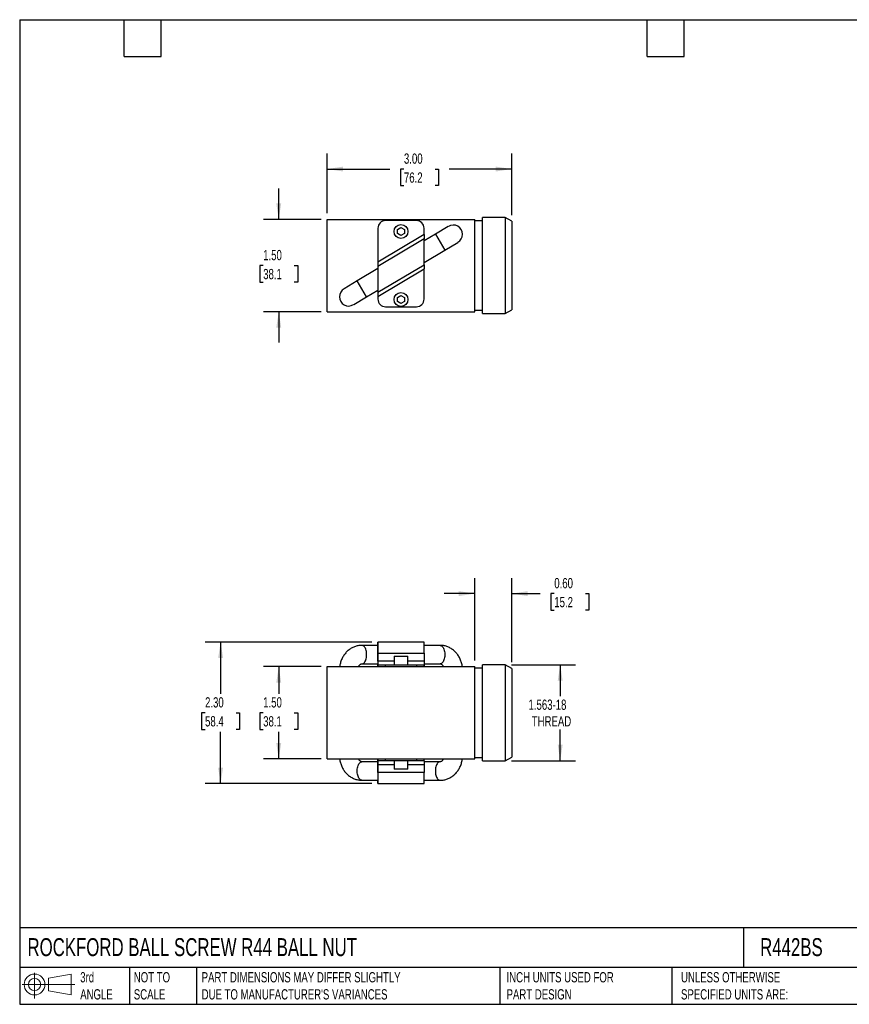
# Model space of a CAD drawing. Header units: inches. Extents: x 0.5 to 21.5, y 0.5 to 16.5.
# Tile 1 of 2: x 0.5 to 14, y 0.5 to 16.5. Entities that reach past the tile are written whole.
import ezdxf

# ---------------------------------------------------------------- set-up
doc = ezdxf.new("R2010")
doc.units = ezdxf.units.IN
doc.header["$LTSCALE"] = 2
doc.header["$MEASUREMENT"] = 0
doc.linetypes.add('SLD-Solid', pattern=[0])
doc.layers.add('DIMENSIONS', color=140, linetype='SLD-Solid', lineweight=25)
doc.layers.add('TEXT', color=140, linetype='SLD-Solid', lineweight=25)
doc.layers.add('SLD-DEFPOINTS', color=7, linetype='Continuous')
doc.styles.add('SLDTEXTSTYLE0', font='TXT', dxfattribs={"width": 0.7})
doc.dimstyles.new('SLDDIMSTYLE0', dxfattribs={"dimtxt": 0.169922, "dimasz": 0.26, "dimexe": 0, "dimexo": 0.0625, "dimgap": 0.04248, "dimtad": 0, "dimtih": 1, "dimtoh": 1, "dimrnd": 1e-09, "dimzin": 12, "dimdsep": 46, "dimtxsty": 'SLDTEXTSTYLE0', "dimsah": 1, "dimcen": 0.09, "dimadec": 0, "dimazin": 3, "dimtfac": 1, "dimtofl": 0, "dimtmove": 0, "dimatfit": 3, "dimfxl": 0, "dimfrac": 2, "dimtolj": 1, "dimtzin": 12, "dimarcsym": 0})
doc.dimstyles.new('SLDDIMSTYLE1', dxfattribs={"dimtxt": 0.169922, "dimasz": 0.26, "dimexe": 0, "dimexo": 0.0625, "dimgap": 0.04248, "dimtad": 0, "dimtih": 1, "dimtoh": 1, "dimrnd": 1e-09, "dimzin": 0, "dimdsep": 46, "dimtxsty": 'SLDTEXTSTYLE0', "dimsah": 1, "dimcen": 0.09, "dimadec": 0, "dimazin": 0, "dimtfac": 1, "dimtmove": 0, "dimatfit": 0, "dimfxl": 0, "dimfrac": 2, "dimtolj": 1, "dimtzin": 12, "dimarcsym": 0})
doc.dimstyles.new('SLDDIMSTYLE2', dxfattribs={"dimtxt": 0.169922, "dimasz": 0.26, "dimexe": 0, "dimexo": 0.0625, "dimgap": 0.04248, "dimtad": 0, "dimtih": 1, "dimtoh": 1, "dimrnd": 1e-09, "dimzin": 4, "dimdsep": 46, "dimtxsty": 'SLDTEXTSTYLE0', "dimsah": 1, "dimcen": 0.09, "dimadec": 0, "dimazin": 1, "dimtfac": 1, "dimtofl": 0, "dimtmove": 0, "dimatfit": 3, "dimfxl": 0, "dimfrac": 2, "dimtolj": 1, "dimtzin": 12, "dimarcsym": 0})
doc.dimstyles.new('SLDDIMSTYLE5', dxfattribs={"dimtxt": 0.169922, "dimasz": 0.26, "dimexe": 0, "dimexo": 0.0625, "dimgap": 0.04248, "dimtad": 0, "dimtih": 1, "dimtoh": 1, "dimrnd": 1e-09, "dimzin": 4, "dimdsep": 46, "dimtxsty": 'SLDTEXTSTYLE0', "dimsah": 1, "dimcen": 0.09, "dimadec": 0, "dimazin": 1, "dimtfac": 1, "dimtmove": 0, "dimatfit": 0, "dimfxl": 0, "dimfrac": 2, "dimtolj": 1, "dimtzin": 12, "dimarcsym": 0})

# ---------------------------------------------------------------- blocks, each defined once
blk = doc.blocks.new('Block11')
at = {"color": 7, "linetype": 'SLD-Solid', "lineweight": 18}
for p, q in [((0.204, 0.418), (0.204, 0)), ((0.431, 0.328), (0.801, 0.396)), ((0.431, 0.126), (0.431, 0.328)), ((0.801, 0.396), (0.801, 0.058)), ((0, 0.227), (0.856, 0.227)), ((0.431, 0.126), (0.801, 0.058))]:
    blk.add_line(p, q, dxfattribs=at)
for radius in [0.169, 0.101]:
    blk.add_circle((0.204, 0.227), radius, dxfattribs=at)
blk = doc.blocks.new('Block12')
at = {"layer": 'SLD-DEFPOINTS'}
blk.add_blockref('Block11', (0, 0), dxfattribs=at)
blk = doc.blocks.new('_D')
at = {"layer": 'DIMENSIONS'}
for p, q in [((8.494, 6.018), (9.536, 6.018)), ((9.286, 6.018), (9.286, 5.507)), ((9.286, 4.457), (9.286, 4.967)), ((8.494, 4.457), (9.536, 4.457))]:
    blk.add_line(p, q, dxfattribs=at)
for points in [[(9.286, 6.018), (9.246, 5.758), (9.326, 5.758)], [(9.286, 4.457), (9.326, 4.717), (9.246, 4.717)]]:
    blk.add_solid(points, dxfattribs=at)
at = {"layer": 'DIMENSIONS', "char_height": 0.1667, "attachment_point": 1, "style": 'SLDTEXTSTYLE0'}
for s, insert in [('1.563-18', (8.771, 5.452)), ('THREAD', (8.824, 5.182))]:
    blk.add_mtext(s, dxfattribs=dict(at, insert=insert))
blk = doc.blocks.new('_D_1')
at = {"layer": 'DIMENSIONS'}
for p, q in [((7.898, 6.087), (7.898, 7.424)), ((8.498, 6.058), (8.498, 7.424)), ((7.898, 7.174), (7.398, 7.174)), ((8.498, 7.174), (8.96, 7.174)), ((9.19, 7.174), (9.133, 7.174)), ((9.133, 7.174), (9.133, 6.904)), ((9.695, 7.174), (9.752, 7.174)), ((9.752, 7.174), (9.752, 6.904)), ((9.133, 6.904), (9.19, 6.904)), ((9.752, 6.904), (9.695, 6.904))]:
    blk.add_line(p, q, dxfattribs=at)
for points in [[(7.898, 7.174), (7.638, 7.214), (7.638, 7.134)], [(8.498, 7.174), (8.758, 7.134), (8.758, 7.214)]]:
    blk.add_solid(points, dxfattribs=at)
at = {"layer": 'DIMENSIONS', "char_height": 0.1667, "attachment_point": 1, "style": 'SLDTEXTSTYLE0'}
for s, insert in [('0.60', (9.19, 7.427)), ('15.2', (9.19, 7.119))]:
    blk.add_mtext(s, dxfattribs=dict(at, insert=insert))
blk = doc.blocks.new('_D_2')
at = {"layer": 'DIMENSIONS'}
for p, q in [((6.223, 6.387), (3.516, 6.387)), ((3.766, 6.387), (3.766, 5.545)), ((3.513, 5.237), (3.456, 5.237)), ((3.456, 5.237), (3.456, 4.967)), ((4.018, 5.237), (4.075, 5.237)), ((4.075, 5.237), (4.075, 4.967)), ((3.456, 4.967), (3.513, 4.967)), ((4.075, 4.967), (4.018, 4.967)), ((3.766, 4.087), (3.766, 4.929)), ((6.223, 4.087), (3.516, 4.087))]:
    blk.add_line(p, q, dxfattribs=at)
for points in [[(3.766, 6.387), (3.726, 6.127), (3.806, 6.127)], [(3.766, 4.087), (3.806, 4.347), (3.726, 4.347)]]:
    blk.add_solid(points, dxfattribs=at)
at = {"layer": 'DIMENSIONS', "char_height": 0.1667, "attachment_point": 1, "style": 'SLDTEXTSTYLE0'}
for s, insert in [('2.30', (3.513, 5.49)), ('58.4', (3.513, 5.182))]:
    blk.add_mtext(s, dxfattribs=dict(at, insert=insert))
blk = doc.blocks.new('_D_3')
at = {"layer": 'DIMENSIONS'}
for p, q in [((5.398, 5.987), (4.461, 5.987)), ((4.711, 5.987), (4.711, 5.545)), ((4.458, 5.237), (4.401, 5.237)), ((4.401, 5.237), (4.401, 4.967)), ((4.963, 5.237), (5.02, 5.237)), ((5.02, 5.237), (5.02, 4.967)), ((4.401, 4.967), (4.458, 4.967)), ((5.02, 4.967), (4.963, 4.967)), ((4.711, 4.487), (4.711, 4.929)), ((5.398, 4.487), (4.461, 4.487))]:
    blk.add_line(p, q, dxfattribs=at)
for points in [[(4.711, 5.987), (4.671, 5.727), (4.751, 5.727)], [(4.711, 4.487), (4.751, 4.747), (4.671, 4.747)]]:
    blk.add_solid(points, dxfattribs=at)
at = {"layer": 'DIMENSIONS', "char_height": 0.1667, "attachment_point": 1, "style": 'SLDTEXTSTYLE0'}
for s, insert in [('1.50', (4.458, 5.49)), ('38.1', (4.458, 5.182))]:
    blk.add_mtext(s, dxfattribs=dict(at, insert=insert))
blk = doc.blocks.new('_D_7')
at = {"layer": 'DIMENSIONS'}
for p, q in [((4.711, 13.255), (4.711, 13.755)), ((5.398, 13.255), (4.461, 13.255)), ((4.458, 12.505), (4.401, 12.505)), ((4.401, 12.505), (4.401, 12.235)), ((4.963, 12.505), (5.02, 12.505)), ((5.02, 12.505), (5.02, 12.235)), ((4.401, 12.235), (4.458, 12.235)), ((5.02, 12.235), (4.963, 12.235)), ((5.398, 11.755), (4.461, 11.755)), ((4.711, 11.755), (4.711, 11.255))]:
    blk.add_line(p, q, dxfattribs=at)
for points in [[(4.711, 13.255), (4.751, 13.515), (4.671, 13.515)], [(4.711, 11.755), (4.671, 11.495), (4.751, 11.495)]]:
    blk.add_solid(points, dxfattribs=at)
at = {"layer": 'DIMENSIONS', "char_height": 0.1667, "attachment_point": 1, "style": 'SLDTEXTSTYLE0'}
for s, insert in [('1.50', (4.458, 12.758)), ('38.1', (4.458, 12.45))]:
    blk.add_mtext(s, dxfattribs=dict(at, insert=insert))
blk = doc.blocks.new('_D_8')
at = {"layer": 'DIMENSIONS'}
for p, q in [((5.498, 13.355), (5.498, 14.323)), ((8.498, 13.326), (8.498, 14.323)), ((5.498, 14.073), (6.515, 14.073)), ((6.746, 14.073), (6.689, 14.073)), ((6.689, 14.073), (6.689, 13.803)), ((7.251, 14.073), (7.308, 14.073)), ((7.308, 14.073), (7.308, 13.803)), ((8.498, 14.073), (7.481, 14.073)), ((6.689, 13.803), (6.746, 13.803)), ((7.308, 13.803), (7.251, 13.803))]:
    blk.add_line(p, q, dxfattribs=at)
for points in [[(5.498, 14.073), (5.758, 14.033), (5.758, 14.113)], [(8.498, 14.073), (8.238, 14.113), (8.238, 14.033)]]:
    blk.add_solid(points, dxfattribs=at)
at = {"layer": 'DIMENSIONS', "char_height": 0.1667, "attachment_point": 1, "style": 'SLDTEXTSTYLE0'}
for s, insert in [('3.00', (6.746, 14.326)), ('76.2', (6.746, 14.018))]:
    blk.add_mtext(s, dxfattribs=dict(at, insert=insert))

msp = doc.modelspace()

# ---------------------------------------------------------------- linework, layer by layer
for p, q in [((8.394, 13.286), (8.023, 13.286)), ((8.023, 11.725), (8.023, 13.286)), ((8.498, 13.226), (8.394, 13.286)), ((8.394, 13.286), (8.394, 11.725)), ((5.498, 11.755), (5.498, 13.255)), ((5.498, 13.255), (7.898, 13.255)), ((6.948, 13.235), (6.448, 13.235)), ((6.644, 13.089), (6.698, 13.121)), ((6.698, 13.121), (6.753, 13.089)), ((7.466, 13.139), (7.257, 13.014)), ((7.898, 11.755), (7.898, 13.255)), ((8.023, 13.23), (7.898, 13.23)), ((8.498, 13.226), (8.498, 11.785)), ((6.323, 13.11), (6.323, 12.561)), ((7.073, 13.009), (6.323, 12.561)), ((6.644, 13.026), (6.644, 13.089)), ((6.698, 12.994), (6.644, 13.026)), ((6.753, 13.026), (6.698, 12.994)), ((6.753, 13.089), (6.753, 13.026)), ((7.073, 13.009), (7.073, 13.11)), ((7.257, 13.014), (7.073, 12.904)), ((7.073, 13.009), (7.073, 12.939)), ((7.257, 13.014), (7.334, 12.885)), ((7.073, 12.939), (6.323, 12.491)), ((7.073, 12.519), (7.073, 12.939)), ((7.334, 12.885), (7.411, 12.756)), ((7.411, 12.756), (7.62, 12.881)), ((7.073, 12.554), (7.411, 12.756)), ((6.323, 12.561), (6.323, 12.491)), ((6.323, 12.071), (7.073, 12.519)), ((6.323, 12.491), (6.323, 12.071)), ((7.073, 12.519), (7.073, 12.45)), ((6.323, 12.456), (5.986, 12.254)), ((6.323, 12.001), (7.073, 12.45)), ((7.073, 11.96), (7.073, 12.45)), ((5.986, 12.254), (5.776, 12.129)), ((6.063, 12.125), (5.986, 12.254)), ((6.14, 11.997), (6.063, 12.125)), ((6.14, 11.997), (6.323, 12.106)), ((6.323, 12.071), (6.323, 12.001)), ((6.323, 12.001), (6.323, 11.96)), ((6.644, 11.984), (6.698, 12.016)), ((6.698, 12.016), (6.753, 11.984)), ((5.93, 11.871), (6.14, 11.997)), ((6.644, 11.921), (6.644, 11.984)), ((6.698, 11.889), (6.644, 11.921)), ((6.753, 11.921), (6.698, 11.889)), ((6.753, 11.984), (6.753, 11.921)), ((5.498, 11.755), (7.898, 11.755)), ((6.448, 11.835), (6.948, 11.835)), ((7.898, 11.78), (8.023, 11.78)), ((8.023, 11.725), (8.394, 11.725)), ((8.394, 11.725), (8.498, 11.785)), ((6.323, 6.333), (6.063, 6.333)), ((7.073, 6.387), (6.323, 6.387)), ((6.323, 6.207), (6.323, 6.357)), ((7.073, 6.207), (7.073, 6.387)), ((7.334, 6.333), (7.073, 6.333)), ((6.323, 6.077), (6.323, 6.207)), ((6.323, 6.207), (6.323, 6.077)), ((6.323, 6.207), (7.073, 6.207)), ((6.585, 6.155), (6.585, 6.017)), ((6.585, 6.155), (6.811, 6.155)), ((6.811, 6.017), (6.811, 6.155)), ((7.073, 6.207), (7.073, 6.077)), ((5.498, 4.487), (5.498, 5.987)), ((5.498, 5.987), (7.898, 5.987)), ((6.063, 6.033), (6.323, 6.033)), ((6.323, 6.077), (6.323, 5.987)), ((6.323, 6.077), (6.323, 6.017)), ((6.585, 6.077), (6.323, 6.077)), ((6.323, 6.033), (6.323, 5.987)), ((6.323, 6.017), (6.323, 6.033)), ((6.323, 6.017), (6.323, 5.987)), ((6.323, 6.017), (6.448, 6.017)), ((6.323, 5.987), (6.323, 6.017)), ((6.448, 5.987), (6.448, 6.017)), ((6.448, 6.017), (6.948, 6.017)), ((7.073, 6.077), (6.811, 6.077)), ((6.948, 6.017), (6.948, 5.987)), ((6.948, 6.017), (7.073, 6.017)), ((7.073, 6.077), (7.073, 6.017)), ((7.073, 6.033), (7.334, 6.033)), ((7.073, 5.987), (7.073, 6.017)), ((7.073, 6.017), (7.073, 5.987)), ((7.898, 4.487), (7.898, 5.987)), ((8.023, 5.962), (7.898, 5.962)), ((8.394, 6.018), (8.023, 6.018)), ((8.023, 5.237), (8.023, 6.018)), ((8.498, 5.958), (8.394, 6.018)), ((8.394, 6.018), (8.394, 5.237)), ((8.498, 5.958), (8.498, 4.517)), ((8.023, 4.457), (8.023, 5.237)), ((8.394, 5.237), (8.394, 4.457)), ((5.498, 4.487), (7.898, 4.487)), ((6.323, 4.487), (6.323, 4.457)), ((6.323, 4.441), (6.323, 4.487)), ((6.323, 4.397), (6.323, 4.487)), ((6.323, 4.457), (6.323, 4.487)), ((6.448, 4.457), (6.448, 4.487)), ((6.948, 4.487), (6.948, 4.457)), ((7.073, 4.457), (7.073, 4.487)), ((7.073, 4.457), (7.073, 4.487)), ((7.898, 4.512), (8.023, 4.512)), ((8.394, 4.457), (8.498, 4.517)), ((6.323, 4.441), (6.063, 4.441)), ((6.448, 4.457), (6.323, 4.457)), ((6.323, 4.457), (6.323, 4.397)), ((6.323, 4.441), (6.323, 4.457)), ((6.323, 4.267), (6.323, 4.397)), ((6.323, 4.397), (6.323, 4.267)), ((6.323, 4.397), (6.585, 4.397)), ((6.948, 4.457), (6.448, 4.457)), ((6.585, 4.457), (6.585, 4.319)), ((6.811, 4.319), (6.811, 4.457)), ((6.811, 4.397), (7.073, 4.397)), ((7.073, 4.457), (6.948, 4.457)), ((7.073, 4.457), (7.073, 4.397)), ((7.334, 4.441), (7.073, 4.441)), ((7.073, 4.397), (7.073, 4.267)), ((8.023, 4.457), (8.394, 4.457)), ((6.323, 4.267), (6.323, 4.117)), ((7.073, 4.267), (6.323, 4.267)), ((6.811, 4.319), (6.585, 4.319)), ((7.073, 4.087), (7.073, 4.267)), ((6.063, 4.141), (6.323, 4.141)), ((6.323, 4.087), (7.073, 4.087)), ((7.073, 4.141), (7.334, 4.141))]:
    msp.add_line(p, q)
at = {"flags": 128}
for points in [[(6.063, 6.033), (6.073, 6.034), (6.084, 6.039), (6.093, 6.045), (6.103, 6.055), (6.111, 6.067), (6.119, 6.081), (6.126, 6.097), (6.131, 6.114), (6.135, 6.133), (6.138, 6.153), (6.14, 6.173), (6.14, 6.193), (6.138, 6.214), (6.135, 6.233), (6.131, 6.252), (6.126, 6.27), (6.119, 6.285), (6.111, 6.299), (6.103, 6.311), (6.093, 6.321), (6.084, 6.327), (6.073, 6.332), (6.063, 6.333)], [(6.323, 6.333), (6.323, 6.338), (6.323, 6.351), (6.323, 6.363), (6.323, 6.372), (6.323, 6.379), (6.323, 6.384), (6.323, 6.387), (6.323, 6.387), (6.323, 6.384), (6.323, 6.379), (6.323, 6.372), (6.323, 6.363), (6.323, 6.351), (6.323, 6.338), (6.323, 6.323), (6.323, 6.306), (6.323, 6.288), (6.323, 6.269), (6.323, 6.249), (6.323, 6.228), (6.323, 6.207)], [(7.334, 6.333), (7.344, 6.332), (7.354, 6.327), (7.364, 6.321), (7.374, 6.311), (7.382, 6.299), (7.39, 6.285), (7.396, 6.27), (7.402, 6.252), (7.406, 6.233), (7.409, 6.214), (7.41, 6.193), (7.41, 6.173), (7.409, 6.153), (7.406, 6.133), (7.402, 6.114), (7.396, 6.097), (7.39, 6.081), (7.382, 6.067), (7.374, 6.055), (7.364, 6.045), (7.354, 6.039), (7.344, 6.034), (7.334, 6.033), (7.334, 6.033)], [(6.063, 4.141), (6.052, 4.142), (6.042, 4.147), (6.032, 4.153), (6.023, 4.163), (6.014, 4.175), (6.007, 4.189), (6, 4.205), (5.994, 4.222), (5.99, 4.241), (5.987, 4.261), (5.986, 4.281), (5.986, 4.301), (5.987, 4.322), (5.99, 4.341), (5.994, 4.36), (6, 4.378), (6.007, 4.393), (6.014, 4.407), (6.023, 4.419), (6.032, 4.429), (6.042, 4.435), (6.052, 4.44), (6.063, 4.441), (6.063, 4.441)], [(7.333, 4.441), (7.323, 4.44), (7.313, 4.435), (7.303, 4.429), (7.294, 4.419), (7.285, 4.407), (7.277, 4.393), (7.271, 4.378), (7.265, 4.36), (7.261, 4.341), (7.258, 4.322), (7.257, 4.301), (7.257, 4.281), (7.258, 4.261), (7.261, 4.241), (7.265, 4.222), (7.271, 4.205), (7.277, 4.189), (7.285, 4.175), (7.294, 4.163), (7.303, 4.153), (7.313, 4.147), (7.323, 4.142), (7.334, 4.141)], [(6.323, 4.267), (6.323, 4.246), (6.323, 4.226), (6.323, 4.205), (6.323, 4.186), (6.323, 4.168), (6.323, 4.151), (6.323, 4.136), (6.323, 4.123), (6.323, 4.111), (6.323, 4.102), (6.323, 4.095), (6.323, 4.09), (6.323, 4.087), (6.323, 4.087), (6.323, 4.09), (6.323, 4.095), (6.323, 4.102), (6.323, 4.111), (6.323, 4.123), (6.323, 4.136), (6.323, 4.141)]]:
    msp.add_lwpolyline(points, dxfattribs=at)
for centre in [(6.698, 13.058), (6.698, 11.953)]:
    msp.add_circle(centre, 0.113)
for centre, radius, start, end in [((6.448, 13.11), 0.125, 90, 180), ((6.948, 13.11), 0.125, 0, 90), ((7.548, 13.013), 0.15, 0, 121.9784), ((7.548, 13.013), 0.15, 299.7506, 0), ((5.848, 11.997), 0.15, 119.7506, 180), ((5.848, 11.997), 0.15, 180, 301.9784), ((6.448, 11.96), 0.125, 180, 270), ((6.948, 11.96), 0.125, 270, 0)]:
    msp.add_arc(centre, radius, start, end)
for points, knots in [([(6.063, 6.333), (6.056, 6.333), (6.039, 6.333), (6.013, 6.33), (5.985, 6.324), (5.957, 6.316), (5.93, 6.306), (5.903, 6.293), (5.878, 6.278), (5.853, 6.261), (5.83, 6.242), (5.809, 6.221), (5.789, 6.198), (5.771, 6.173), (5.754, 6.147), (5.74, 6.119), (5.727, 6.091), (5.717, 6.061), (5.709, 6.03), (5.704, 6.005), (5.702, 5.991), (5.702, 5.987)], [0, 0, 0, 0, 0.0383953, 0.0925953, 0.1467696, 0.2009694, 0.2552495, 0.3096603, 0.3642454, 0.41904, 0.4740695, 0.5293487, 0.5848817, 0.640663, 0.6966786, 0.7529088, 0.8093298, 0.8659166, 0.922645, 0.9794923, 1, 1, 1, 1]), ([(7.695, 5.987), (7.693, 5.997), (7.691, 6.018), (7.683, 6.048), (7.674, 6.079), (7.662, 6.108), (7.648, 6.137), (7.632, 6.164), (7.614, 6.19), (7.594, 6.214), (7.573, 6.236), (7.55, 6.256), (7.525, 6.274), (7.499, 6.29), (7.473, 6.303), (7.445, 6.314), (7.417, 6.323), (7.388, 6.329), (7.36, 6.332), (7.342, 6.333), (7.334, 6.333)], [0, 0, 0, 0, 0.0536, 0.110788, 0.167978, 0.225145, 0.282261, 0.339293, 0.396204, 0.452953, 0.509504, 0.565821, 0.621876, 0.67765, 0.733136, 0.788338, 0.843273, 0.89797, 0.952467, 1, 1, 1, 1]), ([(6.009, 5.987), (6.01, 5.989), (6.013, 5.996), (6.019, 6.005), (6.026, 6.013), (6.033, 6.021), (6.04, 6.026), (6.047, 6.03), (6.054, 6.032), (6.059, 6.033), (6.062, 6.033), (6.063, 6.033)], [0, 0, 0, 0, 0.06017, 0.170027, 0.282103, 0.397706, 0.518729, 0.647963, 0.789744, 0.951439, 1, 1, 1, 1]), ([(7.334, 6.033), (7.334, 6.033), (7.337, 6.033), (7.343, 6.032), (7.35, 6.029), (7.357, 6.025), (7.364, 6.02), (7.372, 6.012), (7.379, 6.002), (7.384, 5.994), (7.386, 5.988), (7.387, 5.987)], [0, 0, 0, 0, 0.050765, 0.223983, 0.368175, 0.496791, 0.61533, 0.739067, 0.855743, 0.968176, 1, 1, 1, 1]), ([(5.702, 4.487), (5.703, 4.477), (5.706, 4.457), (5.713, 4.426), (5.723, 4.395), (5.734, 4.366), (5.748, 4.337), (5.764, 4.31), (5.782, 4.284), (5.802, 4.26), (5.824, 4.238), (5.847, 4.218), (5.871, 4.2), (5.897, 4.184), (5.924, 4.171), (5.951, 4.16), (5.98, 4.151), (6.008, 4.145), (6.036, 4.142), (6.054, 4.141), (6.063, 4.141)], [0, 0, 0, 0, 0.0536, 0.110788, 0.167978, 0.225145, 0.282261, 0.339293, 0.396204, 0.452953, 0.509504, 0.565821, 0.621876, 0.67765, 0.733136, 0.788338, 0.843273, 0.89797, 0.952467, 1, 1, 1, 1]), ([(6.063, 4.441), (6.062, 4.441), (6.059, 4.441), (6.054, 4.442), (6.047, 4.445), (6.039, 4.449), (6.032, 4.454), (6.024, 4.462), (6.017, 4.472), (6.012, 4.48), (6.01, 4.486), (6.009, 4.487)], [0, 0, 0, 0, 0.0507653, 0.2239833, 0.3681754, 0.496791, 0.61533, 0.7390669, 0.8557428, 0.9681756, 1, 1, 1, 1]), ([(7.334, 4.141), (7.34, 4.141), (7.357, 4.141), (7.383, 4.144), (7.412, 4.15), (7.44, 4.158), (7.467, 4.168), (7.493, 4.181), (7.519, 4.196), (7.543, 4.213), (7.566, 4.232), (7.588, 4.253), (7.608, 4.276), (7.626, 4.301), (7.642, 4.327), (7.657, 4.355), (7.669, 4.383), (7.68, 4.413), (7.688, 4.444), (7.693, 4.469), (7.694, 4.483), (7.695, 4.487)], [0, 0, 0, 0, 0.0383953, 0.0925953, 0.1467696, 0.2009694, 0.2552495, 0.3096603, 0.3642454, 0.41904, 0.4740695, 0.5293487, 0.5848817, 0.640663, 0.6966786, 0.7529088, 0.8093298, 0.8659166, 0.922645, 0.9794923, 1, 1, 1, 1]), ([(7.387, 4.487), (7.386, 4.485), (7.383, 4.478), (7.378, 4.47), (7.371, 4.461), (7.363, 4.453), (7.356, 4.448), (7.349, 4.444), (7.342, 4.442), (7.337, 4.441), (7.334, 4.441), (7.334, 4.441)], [0, 0, 0, 0, 0.06017, 0.170027, 0.282103, 0.397706, 0.518729, 0.647963, 0.789744, 0.951439, 1, 1, 1, 1])]:
    msp.add_open_spline(points, degree=3, knots=knots)
at = {"layer": 'TEXT'}
for p, q in [((0.5, 16.5), (21.5, 16.5)), ((0.5, 16.5), (0.5, 0.5)), ((2.2, 15.9), (2.2, 16.5)), ((2.8, 15.9), (2.8, 16.5)), ((10.7, 15.9), (10.7, 16.5)), ((11.3, 15.9), (11.3, 16.5)), ((2.2, 15.9), (2.8, 15.9)), ((10.7, 15.9), (11.3, 15.9)), ((21.5, 1.742), (0.5, 1.742)), ((12.264, 1.742), (12.264, 1.1)), ((21.5, 1.1), (0.5, 1.1)), ((2.287, 1.1), (2.287, 0.5)), ((3.373, 1.1), (3.373, 0.5)), ((8.306, 1.1), (8.306, 0.5)), ((11.102, 1.1), (11.102, 0.5)), ((0.5, 0.5), (21.5, 0.5))]:
    msp.add_line(p, q, dxfattribs=at)

# ---------------------------------------------------------------- block references
at = {"layer": 'SLD-DEFPOINTS'}
msp.add_blockref('Block12', (0.538, 0.595), dxfattribs=at)

# ---------------------------------------------------------------- texts
at = {"layer": 'TEXT', "attachment_point": 1, "style": 'SLDTEXTSTYLE0'}
for s, insert, char_height in [('ROCKFORD BALL SCREW R44 BALL NUT', (0.627, 1.575), 0.29167), ('R442BS', (12.536, 1.575), 0.2917), ('3rd^JANGLE', (1.484, 1.023), 0.1667), ('NOT TO^JSCALE', (2.355, 1.023), 0.16667), ("PART DIMENSIONS MAY DIFFER SLIGHTLY ^JDUE TO MANUFACTURER'S VARIANCES", (3.458, 1.023), 0.16667), ('INCH UNITS USED FOR ^JPART DESIGN', (8.414, 1.023), 0.16667), ('UNLESS OTHERWISE ^JSPECIFIED UNITS ARE:', (11.25, 1.023), 0.16667)]:
    msp.add_mtext(s, dxfattribs=dict(at, insert=insert, char_height=char_height))

# ---------------------------------------------------------------- dimensions: what is measured, and where the dimension line sits
at = {"layer": 'DIMENSIONS'}
for base, p1, p2, dimstyle, picture, middle in [((8.498, 14.073), (5.498, 13.255), (8.498, 13.226), 'SLDDIMSTYLE2', '_D_8', (6.998, 14.073)), ((7.898, 7.174), (8.498, 5.958), (7.898, 5.987), 'SLDDIMSTYLE1', '_D_1', (9.443, 7.174))]:
    dim = msp.add_linear_dim(base=base, p1=p1, p2=p2, dimstyle=dimstyle, dxfattribs=at)
    dim.commit()
    dim.dimension.update_dxf_attribs({"geometry": picture, "text_midpoint": middle, "dimtype": 160})
for base, p1, p2, dimstyle, picture, middle in [((4.711, 13.255), (5.498, 11.755), (5.498, 13.255), 'SLDDIMSTYLE5', '_D_7', (4.711, 12.505)), ((3.766, 4.087), (6.323, 6.387), (6.323, 4.087), 'SLDDIMSTYLE2', '_D_2', (3.766, 5.237)), ((4.711, 5.987), (5.498, 4.487), (5.498, 5.987), 'SLDDIMSTYLE2', '_D_3', (4.711, 5.237))]:
    dim = msp.add_linear_dim(base=base, p1=p1, p2=p2, angle=90, dimstyle=dimstyle, dxfattribs=at)
    dim.commit()
    dim.dimension.update_dxf_attribs({"geometry": picture, "text_midpoint": middle, "dimtype": 160})
dim = msp.add_linear_dim(base=(9.286, 6.018), p1=(8.394, 4.457), p2=(8.394, 6.018), angle=90, text='1.563-18\\PTHREAD', dimstyle='SLDDIMSTYLE0', dxfattribs=at)
dim.commit()
dim.dimension.update_dxf_attribs({"geometry": '_D', "text_midpoint": (9.286, 5.237), "dimtype": 160})

doc.saveas('drawing.dxf')
